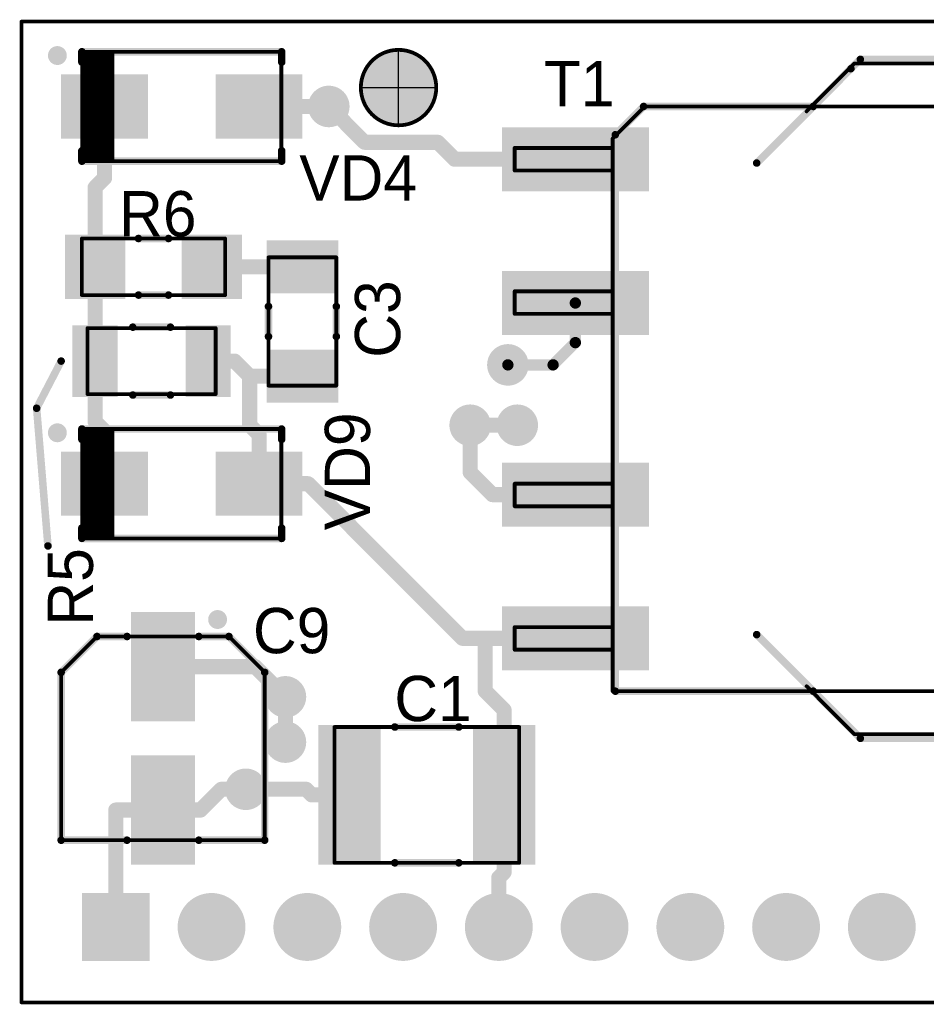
# Model space of a CAD drawing. Extents: x 99.9 to 148.1, y 49.9 to 76.1.
# Tile 1 of 2: x 99.9 to 124, y 49.9 to 76.1. Entities that reach past the tile are written whole.
import ezdxf

# ---------------------------------------------------------------- set-up
doc = ezdxf.new("R2010")
doc.units = 0
for name, color, linetype in [('Board', 3, 'CONTINUOUS'), ('Top', 1, 'CONTINUOUS'), ('Top_Assy', 10, 'CONTINUOUS'), ('Top_Assy_SMD', 27, 'CONTINUOUS'), ('Top_Attr_SMD', 25, 'CONTINUOUS'), ('Top_Mask', 4, 'CONTINUOUS'), ('Top_Silk', 6, 'CONTINUOUS')]:
    doc.layers.add(name, color=color, linetype=linetype)

# ---------------------------------------------------------------- blocks, each defined once
blk = doc.blocks.new('UNIT_DISC')
at = {"linetype": 'CONTINUOUS', "const_width": 0.5}
blk.add_lwpolyline([(0.25, 0, 1), (-0.25, 0, 1)], format="xyb", close=True, dxfattribs=at)
blk = doc.blocks.new('SHAPE_EL_394_394_0_0_0_0')
at = {"xscale": 1.001, "yscale": 1.001, "zscale": 1.001}
blk.add_blockref('UNIT_DISC', (0, 0), dxfattribs=at)
blk = doc.blocks.new('SHAPE_EL_433_433_0_0_0_0')
at = {"xscale": 1.101, "yscale": 1.101, "zscale": 1.101}
blk.add_blockref('UNIT_DISC', (0, 0), dxfattribs=at)
blk = doc.blocks.new('06via14')
at = {"layer": 'Top'}
blk.add_blockref('SHAPE_EL_394_394_0_0_0_0', (0, 0), dxfattribs=at)
at = {"layer": 'Top_Mask'}
blk.add_blockref('SHAPE_EL_433_433_0_0_0_0', (0, 0), dxfattribs=at)
blk = doc.blocks.new('CAPC4532X254N_732')
at = {"layer": 'Top_Assy_SMD', "linetype": 'CONTINUOUS', "const_width": 0.1}
for points in [[(108.3, 57.3), (108.3, 53.7)], [(113.2, 57.3), (108.3, 57.3)], [(113.2, 53.7), (113.2, 57.3)], [(108.3, 53.7), (113.2, 53.7)]]:
    blk.add_lwpolyline(points, dxfattribs=at)
at = {"layer": 'Top_Silk', "linetype": 'CONTINUOUS', "const_width": 0.2}
for points in [[(111.6, 57.3), (109.9, 57.3)], [(111.6, 53.7), (109.9, 53.7)]]:
    blk.add_lwpolyline(points, dxfattribs=at)
at = {"layer": 'Top_Assy_SMD', "xscale": 0.1, "yscale": 0.1, "zscale": 0.1}
for p in [(108.3, 57.3), (108.3, 57.3), (113.2, 57.3), (113.2, 57.3), (108.3, 53.7), (108.3, 53.7), (113.2, 53.7), (113.2, 53.7)]:
    blk.add_blockref('UNIT_DISC', p, dxfattribs=at)
at = {"layer": 'Top_Silk', "xscale": 0.2, "yscale": 0.2, "zscale": 0.2}
for p in [(109.9, 57.3), (111.6, 57.3), (109.9, 53.7), (111.6, 53.7)]:
    blk.add_blockref('UNIT_DISC', p, dxfattribs=at)
blk = doc.blocks.new('SHAPE_SQ_1417_610_0_0_0_0')
blk.add_solid([(-1.8, -0.775), (1.8, -0.775), (-1.8, 0.775), (1.8, 0.775)])
blk = doc.blocks.new('SHAPE_SQ_1456_649_0_0_0_0')
blk.add_solid([(-1.85, -0.825), (1.85, -0.825), (-1.85, 0.825), (1.85, 0.825)])
blk = doc.blocks.new('PADSTYLE_1__1_15')
at = {"layer": 'Top'}
blk.add_blockref('SHAPE_SQ_1417_610_0_0_0_0', (0, 0), dxfattribs=at)
at = {"layer": 'Top_Mask'}
blk.add_blockref('SHAPE_SQ_1456_649_0_0_0_0', (0, 0), dxfattribs=at)
blk = doc.blocks.new('PADSTYLE_1__1_14')
at = {"layer": 'Top'}
blk.add_blockref('SHAPE_SQ_1417_610_0_0_0_0', (0, 0), dxfattribs=at)
at = {"layer": 'Top_Mask'}
blk.add_blockref('SHAPE_SQ_1456_649_0_0_0_0', (0, 0), dxfattribs=at)
blk = doc.blocks.new('C1')
at = {"rotation": 270}
for name, p in [('PADSTYLE_1__1_14', (108.7, 55.5)), ('PADSTYLE_1__1_15', (112.8, 55.5))]:
    blk.add_blockref(name, p, dxfattribs=at)
blk.add_blockref('CAPC4532X254N_732', (0, 0))
at = {"layer": 'Top_Attr_SMD'}
blk.add_text('C1', height=1.2, dxfattribs=at).set_placement((109.88907, 57.45625))
blk = doc.blocks.new('06via30')
at = {"layer": 'Top'}
blk.add_blockref('SHAPE_EL_394_394_0_0_0_0', (0, 0), dxfattribs=at)
at = {"layer": 'Top_Mask'}
blk.add_blockref('SHAPE_EL_433_433_0_0_0_0', (0, 0), dxfattribs=at)
blk = doc.blocks.new('06via20')
at = {"layer": 'Top'}
blk.add_blockref('SHAPE_EL_394_394_0_0_0_0', (0, 0), dxfattribs=at)
at = {"layer": 'Top_Mask'}
blk.add_blockref('SHAPE_EL_433_433_0_0_0_0', (0, 0), dxfattribs=at)
blk = doc.blocks.new('RESMELF3614X150N_843')
at = {"layer": 'Top_Assy_SMD', "linetype": 'CONTINUOUS', "const_width": 0.1}
for points in [[(101.6, 70.25), (101.6, 68.75)], [(105.4, 70.25), (101.6, 70.25)], [(105.4, 68.75), (105.4, 70.25)], [(101.6, 68.75), (105.4, 68.75)]]:
    blk.add_lwpolyline(points, dxfattribs=at)
at = {"layer": 'Top_Silk', "linetype": 'CONTINUOUS', "const_width": 0.2}
for points in [[(103.1, 70.25), (103.9, 70.25)], [(103.1, 68.75), (103.9, 68.75)]]:
    blk.add_lwpolyline(points, dxfattribs=at)
at = {"layer": 'Top_Assy_SMD', "xscale": 0.1, "yscale": 0.1, "zscale": 0.1}
for p in [(101.6, 70.25), (101.6, 70.25), (105.4, 70.25), (105.4, 70.25), (101.6, 68.75), (101.6, 68.75), (105.4, 68.75), (105.4, 68.75)]:
    blk.add_blockref('UNIT_DISC', p, dxfattribs=at)
at = {"layer": 'Top_Silk', "xscale": 0.2, "yscale": 0.2, "zscale": 0.2}
for p in [(103.1, 70.25), (103.9, 70.25), (103.1, 68.75), (103.9, 68.75)]:
    blk.add_blockref('UNIT_DISC', p, dxfattribs=at)
blk = doc.blocks.new('SHAPE_SQ_629_590_0_0_0_0')
blk.add_solid([(-0.8, -0.75), (0.8, -0.75), (-0.8, 0.75), (0.8, 0.75)])
blk = doc.blocks.new('SHAPE_SQ_669_629_0_0_0_0')
blk.add_solid([(-0.85, -0.8), (0.85, -0.8), (-0.85, 0.8), (0.85, 0.8)])
blk = doc.blocks.new('PADSTYLE_1__2_28')
at = {"layer": 'Top'}
blk.add_blockref('SHAPE_SQ_629_590_0_0_0_0', (0, 0), dxfattribs=at)
at = {"layer": 'Top_Mask'}
blk.add_blockref('SHAPE_SQ_669_629_0_0_0_0', (0, 0), dxfattribs=at)
blk = doc.blocks.new('PADSTYLE_1__2_29')
at = {"layer": 'Top'}
blk.add_blockref('SHAPE_SQ_629_590_0_0_0_0', (0, 0), dxfattribs=at)
at = {"layer": 'Top_Mask'}
blk.add_blockref('SHAPE_SQ_669_629_0_0_0_0', (0, 0), dxfattribs=at)
blk = doc.blocks.new('R6')
at = {"rotation": 90}
for name, p in [('PADSTYLE_1__2_28', (101.95, 69.5)), ('PADSTYLE_1__2_29', (105.05, 69.5))]:
    blk.add_blockref(name, p, dxfattribs=at)
blk.add_blockref('RESMELF3614X150N_843', (0, 0))
at = {"layer": 'Top_Attr_SMD'}
blk.add_text('R6', height=1.2, dxfattribs=at).set_placement((102.58907, 70.30625))
blk = doc.blocks.new('OTV20_883')
at = {"layer": 'Top_Assy', "linetype": 'CONTINUOUS', "const_width": 0.1}
blk.add_lwpolyline([(111, 74.25, 1), (109, 74.25, 1)], format="xyb", close=True, dxfattribs=at)
blk = doc.blocks.new('UNIT_CIRCLE')
at = {"linetype": 'CONTINUOUS'}
blk.add_circle((0, 0), 0.5, dxfattribs=at)
blk = doc.blocks.new('SHAPE_MH_787_787_0_0_0_0')
at = {"linetype": 'CONTINUOUS'}
for p, q in [((0, -1), (0, 1)), ((-1, 0), (1, 0))]:
    blk.add_line(p, q, dxfattribs=at)
at = {"xscale": 2, "yscale": 2, "zscale": 2}
blk.add_blockref('UNIT_CIRCLE', (0, 0), dxfattribs=at)
blk = doc.blocks.new('SHAPE_EL_826_826_0_0_0_0')
at = {"xscale": 2.1, "yscale": 2.1, "zscale": 2.1}
blk.add_blockref('UNIT_DISC', (0, 0), dxfattribs=at)
blk = doc.blocks.new('otv20_ps')
at = {"layer": 'Top'}
blk.add_blockref('SHAPE_MH_787_787_0_0_0_0', (0, 0), dxfattribs=at)
at = {"layer": 'Top_Mask'}
blk.add_blockref('SHAPE_EL_826_826_0_0_0_0', (0, 0), dxfattribs=at)
blk = doc.blocks.new('4')
for name, p in [('OTV20_883', (0, 0)), ('otv20_ps', (110, 74.25))]:
    blk.add_blockref(name, p)
blk = doc.blocks.new('RESC3216X65N_977')
at = {"layer": 'Top_Assy_SMD', "linetype": 'CONTINUOUS', "const_width": 0.1}
for points in [[(101.75, 67.875), (101.75, 66.125)], [(105.15, 67.875), (101.75, 67.875)], [(105.15, 66.125), (105.15, 67.875)], [(101.75, 66.125), (105.15, 66.125)]]:
    blk.add_lwpolyline(points, dxfattribs=at)
at = {"layer": 'Top_Silk', "linetype": 'CONTINUOUS', "const_width": 0.2}
for points in [[(102.95, 67.9), (103.95, 67.9)], [(102.95, 66.1), (103.95, 66.1)]]:
    blk.add_lwpolyline(points, dxfattribs=at)
at = {"layer": 'Top_Assy_SMD', "xscale": 0.1, "yscale": 0.1, "zscale": 0.1}
for p in [(101.75, 67.875), (101.75, 67.875), (105.15, 67.875), (105.15, 67.875), (101.75, 66.125), (101.75, 66.125), (105.15, 66.125), (105.15, 66.125)]:
    blk.add_blockref('UNIT_DISC', p, dxfattribs=at)
at = {"layer": 'Top_Silk', "xscale": 0.2, "yscale": 0.2, "zscale": 0.2}
for p in [(102.95, 67.9), (103.95, 67.9), (102.95, 66.1), (103.95, 66.1)]:
    blk.add_blockref('UNIT_DISC', p, dxfattribs=at)
blk = doc.blocks.new('SHAPE_SQ_708_433_0_0_0_0')
blk.add_solid([(-0.9, -0.55), (0.9, -0.55), (-0.9, 0.55), (0.9, 0.55)])
blk = doc.blocks.new('SHAPE_SQ_748_472_0_0_0_0')
blk.add_solid([(-0.95, -0.6), (0.95, -0.6), (-0.95, 0.6), (0.95, 0.6)])
blk = doc.blocks.new('18x1128')
at = {"layer": 'Top'}
blk.add_blockref('SHAPE_SQ_708_433_0_0_0_0', (0, 0), dxfattribs=at)
at = {"layer": 'Top_Mask'}
blk.add_blockref('SHAPE_SQ_748_472_0_0_0_0', (0, 0), dxfattribs=at)
blk = doc.blocks.new('18x1115')
at = {"layer": 'Top'}
blk.add_blockref('SHAPE_SQ_708_433_0_0_0_0', (0, 0), dxfattribs=at)
at = {"layer": 'Top_Mask'}
blk.add_blockref('SHAPE_SQ_748_472_0_0_0_0', (0, 0), dxfattribs=at)
blk = doc.blocks.new('R5')
at = {"rotation": 90}
for name, p in [('18x1128', (101.95, 67)), ('18x1115', (104.95, 67))]:
    blk.add_blockref(name, p, dxfattribs=at)
blk.add_blockref('RESC3216X65N_977', (0, 0))
at = {"layer": 'Top_Attr_SMD'}
blk.add_text('R5', height=1.2, rotation=90, dxfattribs=at).set_placement((101.89375, 59.98907))
blk = doc.blocks.new('06via23')
at = {"layer": 'Top'}
blk.add_blockref('SHAPE_EL_394_394_0_0_0_0', (0, 0), dxfattribs=at)
at = {"layer": 'Top_Mask'}
blk.add_blockref('SHAPE_EL_433_433_0_0_0_0', (0, 0), dxfattribs=at)
blk = doc.blocks.new('DIOM5027X244N_1051')
at = {"layer": 'Top_Assy_SMD', "linetype": 'CONTINUOUS', "const_width": 0.1}
for points in [[(101.61, 65.2), (101.61, 62.3)], [(106.89, 65.2), (101.61, 65.2)], [(101.71, 62.3), (101.71, 65.2)], [(101.81, 62.3), (101.81, 65.2)], [(101.91, 62.3), (101.91, 65.2)], [(102.01, 62.3), (102.01, 65.2)], [(102.11, 62.3), (102.11, 65.2)], [(102.21, 62.3), (102.21, 65.2)], [(102.31, 62.3), (102.31, 65.2)], [(102.41, 62.3), (102.41, 65.2)], [(106.89, 62.3), (106.89, 65.2)], [(101.61, 62.3), (106.89, 62.3)]]:
    blk.add_lwpolyline(points, dxfattribs=at)
at = {"layer": 'Top_Silk', "linetype": 'CONTINUOUS', "const_width": 0.25}
blk.add_lwpolyline([(101.075, 65.1, 1), (100.825, 65.1, 1)], format="xyb", close=True, dxfattribs=at)
at = {"layer": 'Top_Silk', "linetype": 'CONTINUOUS', "const_width": 0.2}
for points in [[(101.6, 64.925), (101.6, 65.2)], [(101.6, 65.2), (106.9, 65.2)], [(106.9, 65.2), (106.9, 64.925)], [(101.6, 62.575), (101.6, 62.3)], [(106.9, 62.3), (106.9, 62.575)], [(101.6, 62.3), (106.9, 62.3)]]:
    blk.add_lwpolyline(points, dxfattribs=at)
at = {"layer": 'Top_Assy_SMD', "xscale": 0.1, "yscale": 0.1, "zscale": 0.1}
for p in [(101.61, 65.2), (101.61, 65.2), (101.71, 65.2), (101.81, 65.2), (101.91, 65.2), (102.01, 65.2), (102.11, 65.2), (102.21, 65.2), (102.31, 65.2), (102.41, 65.2), (106.89, 65.2), (106.89, 65.2), (101.61, 62.3), (101.61, 62.3), (101.71, 62.3), (101.81, 62.3), (101.91, 62.3), (102.01, 62.3), (102.11, 62.3), (102.21, 62.3), (102.31, 62.3), (102.41, 62.3), (106.89, 62.3), (106.89, 62.3)]:
    blk.add_blockref('UNIT_DISC', p, dxfattribs=at)
at = {"layer": 'Top_Silk', "xscale": 0.2, "yscale": 0.2, "zscale": 0.2}
for p in [(101.6, 65.2), (101.6, 65.2), (106.9, 65.2), (106.9, 65.2), (101.6, 64.925), (106.9, 64.925), (101.6, 62.575), (106.9, 62.575), (101.6, 62.3), (101.6, 62.3), (106.9, 62.3), (106.9, 62.3)]:
    blk.add_blockref('UNIT_DISC', p, dxfattribs=at)
blk = doc.blocks.new('SHAPE_SQ_866_629_0_0_0_0')
blk.add_solid([(-1.1, -0.8), (1.1, -0.8), (-1.1, 0.8), (1.1, 0.8)])
blk = doc.blocks.new('SHAPE_SQ_905_669_0_0_0_0')
blk.add_solid([(-1.15, -0.85), (1.15, -0.85), (-1.15, 0.85), (1.15, 0.85)])
blk = doc.blocks.new('22x1628')
at = {"layer": 'Top'}
blk.add_blockref('SHAPE_SQ_866_629_0_0_0_0', (0, 0), dxfattribs=at)
at = {"layer": 'Top_Mask'}
blk.add_blockref('SHAPE_SQ_905_669_0_0_0_0', (0, 0), dxfattribs=at)
blk = doc.blocks.new('22x1615')
at = {"layer": 'Top'}
blk.add_blockref('SHAPE_SQ_866_629_0_0_0_0', (0, 0), dxfattribs=at)
at = {"layer": 'Top_Mask'}
blk.add_blockref('SHAPE_SQ_905_669_0_0_0_0', (0, 0), dxfattribs=at)
blk = doc.blocks.new('VD9')
for name, p in [('DIOM5027X244N_1051', (0, 0)), ('22x1628', (102.2, 63.75)), ('22x1615', (106.3, 63.75))]:
    blk.add_blockref(name, p)
at = {"layer": 'Top_Attr_SMD'}
blk.add_text('VD9', height=1.2, rotation=90, dxfattribs=at).set_placement((109.24375, 62.51719))
blk = doc.blocks.new('DIOM5027X244N_1084')
at = {"layer": 'Top_Assy_SMD', "linetype": 'CONTINUOUS', "const_width": 0.1}
for points in [[(101.61, 75.2), (101.61, 72.3)], [(106.89, 75.2), (101.61, 75.2)], [(101.71, 72.3), (101.71, 75.2)], [(101.81, 72.3), (101.81, 75.2)], [(101.91, 72.3), (101.91, 75.2)], [(102.01, 72.3), (102.01, 75.2)], [(102.11, 72.3), (102.11, 75.2)], [(102.21, 72.3), (102.21, 75.2)], [(102.31, 72.3), (102.31, 75.2)], [(102.41, 72.3), (102.41, 75.2)], [(106.89, 72.3), (106.89, 75.2)], [(101.61, 72.3), (106.89, 72.3)]]:
    blk.add_lwpolyline(points, dxfattribs=at)
at = {"layer": 'Top_Silk', "linetype": 'CONTINUOUS', "const_width": 0.25}
blk.add_lwpolyline([(101.075, 75.1, 1), (100.825, 75.1, 1)], format="xyb", close=True, dxfattribs=at)
at = {"layer": 'Top_Silk', "linetype": 'CONTINUOUS', "const_width": 0.2}
for points in [[(101.6, 74.925), (101.6, 75.2)], [(101.6, 75.2), (106.9, 75.2)], [(106.9, 75.2), (106.9, 74.925)], [(101.6, 72.575), (101.6, 72.3)], [(106.9, 72.3), (106.9, 72.575)], [(101.6, 72.3), (106.9, 72.3)]]:
    blk.add_lwpolyline(points, dxfattribs=at)
at = {"layer": 'Top_Assy_SMD', "xscale": 0.1, "yscale": 0.1, "zscale": 0.1}
for p in [(101.61, 75.2), (101.61, 75.2), (101.71, 75.2), (101.81, 75.2), (101.91, 75.2), (102.01, 75.2), (102.11, 75.2), (102.21, 75.2), (102.31, 75.2), (102.41, 75.2), (106.89, 75.2), (106.89, 75.2), (101.61, 72.3), (101.61, 72.3), (101.71, 72.3), (101.81, 72.3), (101.91, 72.3), (102.01, 72.3), (102.11, 72.3), (102.21, 72.3), (102.31, 72.3), (102.41, 72.3), (106.89, 72.3), (106.89, 72.3)]:
    blk.add_blockref('UNIT_DISC', p, dxfattribs=at)
at = {"layer": 'Top_Silk', "xscale": 0.2, "yscale": 0.2, "zscale": 0.2}
for p in [(101.6, 75.2), (101.6, 75.2), (106.9, 75.2), (106.9, 75.2), (101.6, 74.925), (106.9, 74.925), (101.6, 72.575), (106.9, 72.575), (101.6, 72.3), (101.6, 72.3), (106.9, 72.3), (106.9, 72.3)]:
    blk.add_blockref('UNIT_DISC', p, dxfattribs=at)
blk = doc.blocks.new('22x1620')
at = {"layer": 'Top'}
blk.add_blockref('SHAPE_SQ_866_629_0_0_0_0', (0, 0), dxfattribs=at)
at = {"layer": 'Top_Mask'}
blk.add_blockref('SHAPE_SQ_905_669_0_0_0_0', (0, 0), dxfattribs=at)
blk = doc.blocks.new('VD4')
for name, p in [('DIOM5027X244N_1084', (0, 0)), ('22x1628', (102.2, 73.75)), ('22x1620', (106.3, 73.75))]:
    blk.add_blockref(name, p)
at = {"layer": 'Top_Attr_SMD'}
blk.add_text('VD4', height=1.2, dxfattribs=at).set_placement((107.36719, 71.25625))
blk = doc.blocks.new('CAPAE500X610N_1253')
at = {"layer": 'Top_Assy_SMD', "linetype": 'CONTINUOUS', "const_width": 0.1}
for points in [[(101.05, 58.75), (102, 59.7)], [(102, 59.7), (105.5, 59.7)], [(105.5, 59.7), (106.45, 58.75)], [(101.05, 54.3), (101.05, 58.75)], [(106.45, 58.75), (106.45, 54.3)], [(106.45, 54.3), (101.05, 54.3)]]:
    blk.add_lwpolyline(points, dxfattribs=at)
at = {"layer": 'Top_Silk', "linetype": 'CONTINUOUS', "const_width": 0.25}
blk.add_lwpolyline([(105.2, 60.025, 1), (105.2, 60.275, 1)], format="xyb", close=True, dxfattribs=at)
at = {"layer": 'Top_Silk', "linetype": 'CONTINUOUS', "const_width": 0.2}
for points in [[(102, 59.7), (101.05, 58.75)], [(102.8, 59.7), (102, 59.7)], [(104.7, 59.7), (105.5, 59.7)], [(105.5, 59.7), (106.45, 58.75)], [(101.05, 58.75), (101.05, 54.3)], [(106.45, 58.75), (106.45, 54.3)], [(101.05, 54.3), (102.8, 54.3)], [(106.45, 54.3), (104.7, 54.3)]]:
    blk.add_lwpolyline(points, dxfattribs=at)
at = {"layer": 'Top_Assy_SMD', "xscale": 0.1, "yscale": 0.1, "zscale": 0.1}
for p in [(102, 59.7), (102, 59.7), (105.5, 59.7), (105.5, 59.7), (101.05, 58.75), (101.05, 58.75), (106.45, 58.75), (106.45, 58.75), (101.05, 54.3), (101.05, 54.3), (106.45, 54.3), (106.45, 54.3)]:
    blk.add_blockref('UNIT_DISC', p, dxfattribs=at)
at = {"layer": 'Top_Silk', "xscale": 0.2, "yscale": 0.2, "zscale": 0.2}
for p in [(102, 59.7), (102, 59.7), (102.8, 59.7), (104.7, 59.7), (105.5, 59.7), (105.5, 59.7), (101.05, 58.75), (101.05, 58.75), (106.45, 58.75), (106.45, 58.75), (101.05, 54.3), (101.05, 54.3), (102.8, 54.3), (104.7, 54.3), (106.45, 54.3), (106.45, 54.3)]:
    blk.add_blockref('UNIT_DISC', p, dxfattribs=at)
blk = doc.blocks.new('SHAPE_SQ_1102_629_0_0_0_0')
blk.add_solid([(-1.4, -0.8), (1.4, -0.8), (-1.4, 0.8), (1.4, 0.8)])
blk = doc.blocks.new('SHAPE_SQ_1141_669_0_0_0_0')
blk.add_solid([(-1.45, -0.85), (1.45, -0.85), (-1.45, 0.85), (1.45, 0.85)])
blk = doc.blocks.new('28x1614')
at = {"layer": 'Top'}
blk.add_blockref('SHAPE_SQ_1102_629_0_0_0_0', (0, 0), dxfattribs=at)
at = {"layer": 'Top_Mask'}
blk.add_blockref('SHAPE_SQ_1141_669_0_0_0_0', (0, 0), dxfattribs=at)
blk = doc.blocks.new('28x1623')
at = {"layer": 'Top'}
blk.add_blockref('SHAPE_SQ_1102_629_0_0_0_0', (0, 0), dxfattribs=at)
at = {"layer": 'Top_Mask'}
blk.add_blockref('SHAPE_SQ_1141_669_0_0_0_0', (0, 0), dxfattribs=at)
blk = doc.blocks.new('C9')
blk.add_blockref('CAPAE500X610N_1253', (0, 0))
at = {"rotation": 270}
for name, p in [('28x1623', (103.75, 58.9)), ('28x1614', (103.75, 55.1))]:
    blk.add_blockref(name, p, dxfattribs=at)
at = {"layer": 'Top_Attr_SMD'}
blk.add_text('C9', height=1.2, dxfattribs=at).set_placement((106.13907, 59.25625))
blk = doc.blocks.new('CAPC3216X180N_1322')
at = {"layer": 'Top_Assy_SMD', "linetype": 'CONTINUOUS', "const_width": 0.1}
for points in [[(106.55, 69.75), (106.55, 66.35)], [(108.35, 69.75), (106.55, 69.75)], [(108.35, 66.35), (108.35, 69.75)], [(106.55, 66.35), (108.35, 66.35)]]:
    blk.add_lwpolyline(points, dxfattribs=at)
at = {"layer": 'Top_Silk', "linetype": 'CONTINUOUS', "const_width": 0.2}
for points in [[(106.55, 68.45), (106.55, 67.65)], [(108.35, 68.45), (108.35, 67.65)]]:
    blk.add_lwpolyline(points, dxfattribs=at)
at = {"layer": 'Top_Assy_SMD', "xscale": 0.1, "yscale": 0.1, "zscale": 0.1}
for p in [(106.55, 69.75), (106.55, 69.75), (108.35, 69.75), (108.35, 69.75), (106.55, 66.35), (106.55, 66.35), (108.35, 66.35), (108.35, 66.35)]:
    blk.add_blockref('UNIT_DISC', p, dxfattribs=at)
at = {"layer": 'Top_Silk', "xscale": 0.2, "yscale": 0.2, "zscale": 0.2}
for p in [(106.55, 68.45), (108.35, 68.45), (106.55, 67.65), (108.35, 67.65)]:
    blk.add_blockref('UNIT_DISC', p, dxfattribs=at)
blk = doc.blocks.new('SHAPE_SQ_708_511_0_0_0_0')
blk.add_solid([(-0.9, -0.65), (0.9, -0.65), (-0.9, 0.65), (0.9, 0.65)])
blk = doc.blocks.new('SHAPE_SQ_748_551_0_0_0_0')
blk.add_solid([(-0.95, -0.7), (0.95, -0.7), (-0.95, 0.7), (0.95, 0.7)])
blk = doc.blocks.new('18x1329')
at = {"layer": 'Top'}
blk.add_blockref('SHAPE_SQ_708_511_0_0_0_0', (0, 0), dxfattribs=at)
at = {"layer": 'Top_Mask'}
blk.add_blockref('SHAPE_SQ_748_551_0_0_0_0', (0, 0), dxfattribs=at)
blk = doc.blocks.new('18x1315')
at = {"layer": 'Top'}
blk.add_blockref('SHAPE_SQ_708_511_0_0_0_0', (0, 0), dxfattribs=at)
at = {"layer": 'Top_Mask'}
blk.add_blockref('SHAPE_SQ_748_551_0_0_0_0', (0, 0), dxfattribs=at)
blk = doc.blocks.new('C3')
for name, p in [('18x1329', (107.45, 69.5)), ('CAPC3216X180N_1322', (0, 0)), ('18x1315', (107.45, 66.6))]:
    blk.add_blockref(name, p)
at = {"layer": 'Top_Attr_SMD'}
blk.add_text('C3', height=1.2, rotation=90, dxfattribs=at).set_placement((110.04375, 67.08907))
blk = doc.blocks.new('XFMR_ADD_248_S_1611')
at = {"layer": 'Top_Assy_SMD', "linetype": 'CONTINUOUS', "const_width": 0.1}
for points in [[(120.825, 73.62), (122.095, 74.89)], [(122.095, 74.89), (125.905, 74.89)], [(127.175, 73.62), (125.905, 74.89)], [(115.68, 72.9), (116.53, 73.75)], [(132.33, 73.75), (116.53, 73.75)], [(132.33, 58.25), (132.33, 73.75)], [(115.68, 72.9), (115.68, 58.25)], [(113.08, 72.65), (115.68, 72.65)], [(113.08, 72.05), (113.08, 72.65)], [(134.93, 72.65), (132.33, 72.65)], [(134.93, 72.65), (134.93, 72.05)], [(113.08, 72.05), (115.68, 72.05)], [(134.93, 72.05), (132.33, 72.05)], [(113.08, 68.85), (115.68, 68.85)], [(113.08, 68.25), (113.08, 68.85)], [(134.93, 68.85), (132.33, 68.85)], [(134.93, 68.85), (134.93, 68.25)], [(113.08, 68.25), (115.68, 68.25)], [(134.93, 68.25), (132.33, 68.25)], [(113.08, 63.75), (115.68, 63.75)], [(113.08, 63.15), (113.08, 63.75)], [(134.93, 63.75), (132.33, 63.75)], [(134.93, 63.75), (134.93, 63.15)], [(113.08, 63.15), (115.68, 63.15)], [(134.93, 63.15), (132.33, 63.15)], [(113.08, 59.35), (113.08, 59.95)], [(113.08, 59.95), (115.68, 59.95)], [(134.93, 59.95), (132.33, 59.95)], [(134.93, 59.95), (134.93, 59.35)], [(113.08, 59.35), (115.68, 59.35)], [(134.93, 59.35), (132.33, 59.35)], [(115.68, 58.25), (132.33, 58.25)], [(122.095, 57.11), (120.825, 58.38)], [(125.905, 57.11), (127.175, 58.38)], [(122.095, 57.11), (125.905, 57.11)]]:
    blk.add_lwpolyline(points, dxfattribs=at)
at = {"layer": 'Top_Silk', "linetype": 'CONTINUOUS', "const_width": 0.2}
for points in [[(122.25, 75), (122, 74.75)], [(125.75, 75), (122.25, 75)], [(126, 74.75), (125.75, 75)], [(122, 74.75), (119.5, 72.25)], [(128.5, 72.25), (126, 74.75)], [(116.5, 73.75), (115.75, 73)], [(121, 73.75), (116.5, 73.75)], [(132.25, 73.75), (127, 73.75)], [(132.25, 58.25), (132.25, 73.75)], [(115.75, 73), (115.75, 58.25)], [(119.5, 59.75), (122.25, 57)], [(125.75, 57), (128.5, 59.75)], [(115.75, 58.25), (121, 58.25)], [(127, 58.25), (132.25, 58.25)], [(122.25, 57), (125.75, 57)]]:
    blk.add_lwpolyline(points, dxfattribs=at)
at = {"layer": 'Top_Assy_SMD', "xscale": 0.1, "yscale": 0.1, "zscale": 0.1}
for p in [(122.095, 74.89), (122.095, 74.89), (125.905, 74.89), (125.905, 74.89), (116.53, 73.75), (116.53, 73.75), (120.825, 73.62), (127.175, 73.62), (132.33, 73.75), (132.33, 73.75), (115.68, 72.9), (115.68, 72.9), (113.08, 72.65), (113.08, 72.65), (115.68, 72.65), (132.33, 72.65), (134.93, 72.65), (134.93, 72.65), (113.08, 72.05), (113.08, 72.05), (115.68, 72.05), (132.33, 72.05), (134.93, 72.05), (134.93, 72.05), (113.08, 68.85), (113.08, 68.85), (115.68, 68.85), (132.33, 68.85), (134.93, 68.85), (134.93, 68.85), (113.08, 68.25), (113.08, 68.25), (115.68, 68.25), (132.33, 68.25), (134.93, 68.25), (134.93, 68.25), (113.08, 63.75), (113.08, 63.75), (115.68, 63.75), (132.33, 63.75), (134.93, 63.75), (134.93, 63.75), (113.08, 63.15), (113.08, 63.15), (115.68, 63.15), (132.33, 63.15), (134.93, 63.15), (134.93, 63.15), (113.08, 59.95), (113.08, 59.95), (115.68, 59.95), (132.33, 59.95), (134.93, 59.95), (134.93, 59.95), (113.08, 59.35), (113.08, 59.35), (115.68, 59.35), (132.33, 59.35), (134.93, 59.35), (134.93, 59.35), (115.68, 58.25), (115.68, 58.25), (120.825, 58.38), (127.175, 58.38), (132.33, 58.25), (132.33, 58.25), (122.095, 57.11), (122.095, 57.11), (125.905, 57.11), (125.905, 57.11)]:
    blk.add_blockref('UNIT_DISC', p, dxfattribs=at)
at = {"layer": 'Top_Silk', "xscale": 0.2, "yscale": 0.2, "zscale": 0.2}
for p in [(122.25, 75), (122.25, 75), (125.75, 75), (125.75, 75), (122, 74.75), (122, 74.75), (126, 74.75), (126, 74.75), (116.5, 73.75), (116.5, 73.75), (121, 73.75), (127, 73.75), (132.25, 73.75), (132.25, 73.75), (115.75, 73), (115.75, 73), (119.5, 72.25), (128.5, 72.25), (119.5, 59.75), (128.5, 59.75), (115.75, 58.25), (115.75, 58.25), (121, 58.25), (127, 58.25), (132.25, 58.25), (132.25, 58.25), (122.25, 57), (122.25, 57), (125.75, 57), (125.75, 57)]:
    blk.add_blockref('UNIT_DISC', p, dxfattribs=at)
blk = doc.blocks.new('SHAPE_SQ_1496_629_0_0_0_0')
blk.add_solid([(-1.9, -0.8), (1.9, -0.8), (-1.9, 0.8), (1.9, 0.8)])
blk = doc.blocks.new('SHAPE_SQ_1535_669_0_0_0_0')
blk.add_solid([(-1.95, -0.85), (1.95, -0.85), (-1.95, 0.85), (1.95, 0.85)])
blk = doc.blocks.new('38x1615')
at = {"layer": 'Top'}
blk.add_blockref('SHAPE_SQ_1496_629_0_0_0_0', (0, 0), dxfattribs=at)
at = {"layer": 'Top_Mask'}
blk.add_blockref('SHAPE_SQ_1535_669_0_0_0_0', (0, 0), dxfattribs=at)
blk = doc.blocks.new('38x1614')
at = {"layer": 'Top'}
blk.add_blockref('SHAPE_SQ_1496_629_0_0_0_0', (0, 0), dxfattribs=at)
at = {"layer": 'Top_Mask'}
blk.add_blockref('SHAPE_SQ_1535_669_0_0_0_0', (0, 0), dxfattribs=at)
blk = doc.blocks.new('38x1620')
at = {"layer": 'Top'}
blk.add_blockref('SHAPE_SQ_1496_629_0_0_0_0', (0, 0), dxfattribs=at)
at = {"layer": 'Top_Mask'}
blk.add_blockref('SHAPE_SQ_1535_669_0_0_0_0', (0, 0), dxfattribs=at)
blk = doc.blocks.new('38x1630')
at = {"layer": 'Top'}
blk.add_blockref('SHAPE_SQ_1496_629_0_0_0_0', (0, 0), dxfattribs=at)
at = {"layer": 'Top_Mask'}
blk.add_blockref('SHAPE_SQ_1535_669_0_0_0_0', (0, 0), dxfattribs=at)
blk = doc.blocks.new('38x1616')
at = {"layer": 'Top'}
blk.add_blockref('SHAPE_SQ_1496_629_0_0_0_0', (0, 0), dxfattribs=at)
at = {"layer": 'Top_Mask'}
blk.add_blockref('SHAPE_SQ_1535_669_0_0_0_0', (0, 0), dxfattribs=at)
blk = doc.blocks.new('38x1618')
at = {"layer": 'Top'}
blk.add_blockref('SHAPE_SQ_1496_629_0_0_0_0', (0, 0), dxfattribs=at)
at = {"layer": 'Top_Mask'}
blk.add_blockref('SHAPE_SQ_1535_669_0_0_0_0', (0, 0), dxfattribs=at)
blk = doc.blocks.new('38x1611')
at = {"layer": 'Top'}
blk.add_blockref('SHAPE_SQ_1496_629_0_0_0_0', (0, 0), dxfattribs=at)
at = {"layer": 'Top_Mask'}
blk.add_blockref('SHAPE_SQ_1535_669_0_0_0_0', (0, 0), dxfattribs=at)
blk = doc.blocks.new('38x1619')
at = {"layer": 'Top'}
blk.add_blockref('SHAPE_SQ_1496_629_0_0_0_0', (0, 0), dxfattribs=at)
at = {"layer": 'Top_Mask'}
blk.add_blockref('SHAPE_SQ_1535_669_0_0_0_0', (0, 0), dxfattribs=at)
blk = doc.blocks.new('T1')
for name, p in [('XFMR_ADD_248_S_1611', (0, 0)), ('38x1620', (114.69, 72.35)), ('38x1611', (133.31, 72.35)), ('38x1630', (114.69, 68.54)), ('38x1619', (133.31, 68.54)), ('38x1614', (114.69, 63.46)), ('38x1618', (133.31, 63.46)), ('38x1615', (114.69, 59.65)), ('38x1616', (133.31, 59.65))]:
    blk.add_blockref(name, p)
at = {"layer": 'Top_Attr_SMD'}
blk.add_text('T1', height=1.2, dxfattribs=at).set_placement((113.85625, 73.75625))
blk = doc.blocks.new('SHAPE_EL_669_669_0_0_0_0')
at = {"xscale": 1.7, "yscale": 1.7, "zscale": 1.7}
blk.add_blockref('UNIT_DISC', (0, 0), dxfattribs=at)
blk = doc.blocks.new('SHAPE_EL_708_708_0_0_0_0')
at = {"xscale": 1.8, "yscale": 1.8, "zscale": 1.8}
blk.add_blockref('UNIT_DISC', (0, 0), dxfattribs=at)
blk = doc.blocks.new('MTG100H17013_F')
at = {"layer": 'Top'}
blk.add_blockref('SHAPE_EL_669_669_0_0_0_0', (0, 0), dxfattribs=at)
at = {"layer": 'Top_Mask'}
blk.add_blockref('SHAPE_EL_708_708_0_0_0_0', (0, 0), dxfattribs=at)
blk = doc.blocks.new('MTG100H17011_F')
at = {"layer": 'Top'}
blk.add_blockref('SHAPE_EL_669_669_0_0_0_0', (0, 0), dxfattribs=at)
at = {"layer": 'Top_Mask'}
blk.add_blockref('SHAPE_EL_708_708_0_0_0_0', (0, 0), dxfattribs=at)
blk = doc.blocks.new('MTG100H1707_F')
at = {"layer": 'Top'}
blk.add_blockref('SHAPE_EL_669_669_0_0_0_0', (0, 0), dxfattribs=at)
at = {"layer": 'Top_Mask'}
blk.add_blockref('SHAPE_EL_708_708_0_0_0_0', (0, 0), dxfattribs=at)
blk = doc.blocks.new('MTG100H170_F')
at = {"layer": 'Top'}
blk.add_blockref('SHAPE_EL_669_669_0_0_0_0', (0, 0), dxfattribs=at)
at = {"layer": 'Top_Mask'}
blk.add_blockref('SHAPE_EL_708_708_0_0_0_0', (0, 0), dxfattribs=at)
blk = doc.blocks.new('MTG100H17018_F')
at = {"layer": 'Top'}
blk.add_blockref('SHAPE_EL_669_669_0_0_0_0', (0, 0), dxfattribs=at)
at = {"layer": 'Top_Mask'}
blk.add_blockref('SHAPE_EL_708_708_0_0_0_0', (0, 0), dxfattribs=at)
blk = doc.blocks.new('MTG100H17015_F')
at = {"layer": 'Top'}
blk.add_blockref('SHAPE_EL_669_669_0_0_0_0', (0, 0), dxfattribs=at)
at = {"layer": 'Top_Mask'}
blk.add_blockref('SHAPE_EL_708_708_0_0_0_0', (0, 0), dxfattribs=at)
blk = doc.blocks.new('MTG100H1701_F')
at = {"layer": 'Top'}
blk.add_blockref('SHAPE_EL_669_669_0_0_0_0', (0, 0), dxfattribs=at)
at = {"layer": 'Top_Mask'}
blk.add_blockref('SHAPE_EL_708_708_0_0_0_0', (0, 0), dxfattribs=at)
blk = doc.blocks.new('MTG100H17017_F')
at = {"layer": 'Top'}
blk.add_blockref('SHAPE_EL_669_669_0_0_0_0', (0, 0), dxfattribs=at)
at = {"layer": 'Top_Mask'}
blk.add_blockref('SHAPE_EL_708_708_0_0_0_0', (0, 0), dxfattribs=at)
blk = doc.blocks.new('SHAPE_SQ_669_669_0_0_0_0')
blk.add_solid([(-0.85, -0.85), (0.85, -0.85), (-0.85, 0.85), (0.85, 0.85)])
blk = doc.blocks.new('SHAPE_SQ_708_708_0_0_0_0')
blk.add_solid([(-0.9, -0.9), (0.9, -0.9), (-0.9, 0.9), (0.9, 0.9)])
blk = doc.blocks.new('MTG100H170S14_F')
at = {"layer": 'Top'}
blk.add_blockref('SHAPE_SQ_669_669_0_0_0_0', (0, 0), dxfattribs=at)
at = {"layer": 'Top_Mask'}
blk.add_blockref('SHAPE_SQ_708_708_0_0_0_0', (0, 0), dxfattribs=at)
blk = doc.blocks.new('X1')
at = {"rotation": -180}
for name, p in [('MTG100H170S14_F', (102.5, 52)), ('MTG100H170_F', (105.04, 52)), ('MTG100H170_F', (107.58, 52)), ('MTG100H170_F', (110.12, 52)), ('MTG100H17015_F', (112.66, 52)), ('MTG100H170_F', (115.2, 52)), ('MTG100H170_F', (117.74, 52)), ('MTG100H170_F', (120.28, 52)), ('MTG100H170_F', (122.82, 52)), ('MTG100H17017_F', (125.36, 52)), ('MTG100H17018_F', (127.9, 52)), ('MTG100H170_F', (130.44, 52)), ('MTG100H170_F', (132.98, 52)), ('MTG100H170_F', (135.52, 52)), ('MTG100H1707_F', (138.06, 52)), ('MTG100H1701_F', (140.6, 52)), ('MTG100H17013_F', (143.14, 52)), ('MTG100H17011_F', (145.68, 52))]:
    blk.add_blockref(name, p, dxfattribs=at)

msp = doc.modelspace()

# ---------------------------------------------------------------- linework, layer by layer
at = {"layer": 'Board', "linetype": 'CONTINUOUS', "const_width": 0.1}
for points in [[(100, 76), (100, 50)], [(148, 76), (100, 76)], [(100, 50), (148, 50)]]:
    msp.add_lwpolyline(points, dxfattribs=at)
at = {"layer": 'Top', "linetype": 'CONTINUOUS'}
for points, const_width in [([(102.2, 71.85), (102.2, 73.75)], 0.4), ([(108.15, 73.75), (106.3, 73.75)], 0.4), ([(108.15, 73.75), (109.1, 72.8)], 0.4), ([(109.1, 72.8), (111.04, 72.8)], 0.4), ([(111.49, 72.35), (111.04, 72.8)], 0.4), ([(114.69, 72.35), (111.49, 72.35)], 0.4), ([(101.95, 71.6), (102.2, 71.85)], 0.4), ([(101.95, 69.5), (101.95, 71.6)], 0.4), ([(101.95, 67), (101.95, 69.5)], 0.4), ([(107.45, 69.5), (105.05, 69.5)], 0.4), ([(114.69, 68.54), (114.69, 67.49)], 0.3), ([(114.69, 67.49), (114.1, 66.9)], 0.3), ([(101.95, 65.4), (101.95, 67)], 0.4), ([(105.65, 67), (104.95, 67)], 0.4), ([(105.65, 67), (106.05, 66.6)], 0.4), ([(114.1, 66.9), (112.9, 66.9)], 0.3), ([(106.05, 65.3), (106.05, 66.6)], 0.4), ([(107.45, 66.6), (106.05, 66.6)], 0.4), ([(102.2, 65.15), (101.95, 65.4)], 0.4), ([(102.2, 63.75), (102.2, 65.15)], 0.4), ([(106.3, 65.05), (106.05, 65.3)], 0.4), ([(111.9, 64.05), (111.9, 65.3)], 0.4), ([(111.9, 65.3), (113.15, 65.3)], 0.4), ([(106.3, 65.05), (106.3, 63.75)], 0.4), ([(112.49, 63.46), (111.9, 64.05)], 0.4), ([(107.6, 63.75), (106.3, 63.75)], 0.4), ([(111.7, 59.65), (107.6, 63.75)], 0.4), ([(114.69, 63.46), (112.49, 63.46)], 0.4), ([(114.7, 63.46), (114.69, 63.46)], 0.4), ([(111.7, 59.65), (112.3, 59.65)], 0.4), ([(112.3, 58.25), (112.3, 59.65)], 0.4), ([(114.69, 59.65), (112.3, 59.65)], 0.4), ([(103.75, 58.9), (106.2, 58.9)], 0.4), ([(106.2, 58.9), (107, 58.1)], 0.4), ([(107, 56.9), (107, 58.1)], 0.4), ([(112.8, 57.75), (112.3, 58.25)], 0.4), ([(112.8, 55.5), (112.8, 57.75)], 0.4), ([(105.3, 55.65), (104.75, 55.1)], 0.4), ([(105.95, 55.65), (105.3, 55.65)], 0.4), ([(107.55, 55.65), (105.95, 55.65)], 0.4), ([(107.7, 55.5), (107.55, 55.65)], 0.4), ([(108.7, 55.5), (107.7, 55.5)], 0.4), ([(112.8, 53.45), (112.8, 55.5)], 0.4), ([(103.75, 55.1), (102.5, 55.1)], 0.4), ([(102.5, 52), (102.5, 55.1)], 0.4), ([(103.75, 55.1), (104.75, 55.1)], 0.4), ([(112.8, 53.45), (112.66, 53.31)], 0.4), ([(112.66, 53.31), (112.66, 52)], 0.4)]:
    msp.add_lwpolyline(points, dxfattribs=dict(at, const_width=const_width))
at = {"layer": 'Top_Silk', "linetype": 'CONTINUOUS', "const_width": 0.2}
for points in [[(100.4, 65.75), (101.05, 67)], [(100.7, 62.1), (100.4, 65.75)]]:
    msp.add_lwpolyline(points, dxfattribs=at)

# ---------------------------------------------------------------- block references
for name, p in [('VD4', (0, 0)), ('4', (0, 0)), ('T1', (0, 0)), ('06via20', (108.15, 73.75)), ('R6', (0, 0)), ('C3', (0, 0)), ('R5', (0, 0)), ('06via30', (112.9, 66.9)), ('06via14', (111.9, 65.3)), ('06via14', (113.15, 65.3)), ('VD9', (0, 0)), ('C9', (0, 0)), ('06via23', (107, 58.1)), ('C1', (0, 0)), ('06via23', (107, 56.9)), ('06via14', (105.95, 55.65)), ('X1', (0, 0))]:
    msp.add_blockref(name, p)
at = {"layer": 'Board', "xscale": 0.1, "yscale": 0.1, "zscale": 0.1}
for p in [(100, 76), (100, 76), (100, 50), (100, 50)]:
    msp.add_blockref('UNIT_DISC', p, dxfattribs=at)
at = {"layer": 'Top'}
for p, xscale, yscale, zscale in [((102.2, 73.75), 0.4, 0.4, 0.4), ((106.3, 73.75), 0.4, 0.4, 0.4), ((108.15, 73.75), 0.4, 0.4, 0.4), ((108.15, 73.75), 0.4, 0.4, 0.4), ((109.1, 72.8), 0.4, 0.4, 0.4), ((109.1, 72.8), 0.4, 0.4, 0.4), ((111.04, 72.8), 0.4, 0.4, 0.4), ((111.04, 72.8), 0.4, 0.4, 0.4), ((111.49, 72.35), 0.4, 0.4, 0.4), ((111.49, 72.35), 0.4, 0.4, 0.4), ((114.69, 72.35), 0.4, 0.4, 0.4), ((102.2, 71.85), 0.4, 0.4, 0.4), ((102.2, 71.85), 0.4, 0.4, 0.4), ((101.95, 71.6), 0.4, 0.4, 0.4), ((101.95, 71.6), 0.4, 0.4, 0.4), ((101.95, 69.5), 0.4, 0.4, 0.4), ((101.95, 69.5), 0.4, 0.4, 0.4), ((105.05, 69.5), 0.4, 0.4, 0.4), ((107.45, 69.5), 0.4, 0.4, 0.4), ((114.69, 68.54), 0.3, 0.3, 0.3), ((114.69, 67.49), 0.3, 0.3, 0.3), ((114.69, 67.49), 0.3, 0.3, 0.3), ((101.95, 67), 0.4, 0.4, 0.4), ((101.95, 67), 0.4, 0.4, 0.4), ((104.95, 67), 0.4, 0.4, 0.4), ((105.65, 67), 0.4, 0.4, 0.4), ((105.65, 67), 0.4, 0.4, 0.4), ((112.9, 66.9), 0.3, 0.3, 0.3), ((114.1, 66.9), 0.3, 0.3, 0.3), ((114.1, 66.9), 0.3, 0.3, 0.3), ((106.05, 66.6), 0.4, 0.4, 0.4), ((106.05, 66.6), 0.4, 0.4, 0.4), ((106.05, 66.6), 0.4, 0.4, 0.4), ((107.45, 66.6), 0.4, 0.4, 0.4), ((101.95, 65.4), 0.4, 0.4, 0.4), ((101.95, 65.4), 0.4, 0.4, 0.4), ((102.2, 65.15), 0.4, 0.4, 0.4), ((102.2, 65.15), 0.4, 0.4, 0.4), ((106.05, 65.3), 0.4, 0.4, 0.4), ((106.05, 65.3), 0.4, 0.4, 0.4), ((111.9, 65.3), 0.4, 0.4, 0.4), ((111.9, 65.3), 0.4, 0.4, 0.4), ((113.15, 65.3), 0.4, 0.4, 0.4), ((106.3, 65.05), 0.4, 0.4, 0.4), ((106.3, 65.05), 0.4, 0.4, 0.4), ((111.9, 64.05), 0.4, 0.4, 0.4), ((111.9, 64.05), 0.4, 0.4, 0.4), ((102.2, 63.75), 0.4, 0.4, 0.4), ((106.3, 63.75), 0.4, 0.4, 0.4), ((106.3, 63.75), 0.4, 0.4, 0.4), ((107.6, 63.75), 0.4, 0.4, 0.4), ((107.6, 63.75), 0.4, 0.4, 0.4), ((112.49, 63.46), 0.4, 0.4, 0.4), ((112.49, 63.46), 0.4, 0.4, 0.4), ((114.69, 63.46), 0.4, 0.4, 0.4), ((114.69, 63.46), 0.4, 0.4, 0.4), ((114.7, 63.46), 0.4, 0.4, 0.4), ((111.7, 59.65), 0.4, 0.4, 0.4), ((111.7, 59.65), 0.4, 0.4, 0.4), ((112.3, 59.65), 0.4, 0.4, 0.4), ((112.3, 59.65), 0.4, 0.4, 0.4), ((112.3, 59.65), 0.4, 0.4, 0.4), ((114.69, 59.65), 0.4, 0.4, 0.4), ((103.75, 58.9), 0.4, 0.4, 0.4), ((106.2, 58.9), 0.4, 0.4, 0.4), ((106.2, 58.9), 0.4, 0.4, 0.4), ((107, 58.1), 0.4, 0.4, 0.4), ((107, 58.1), 0.4, 0.4, 0.4), ((112.3, 58.25), 0.4, 0.4, 0.4), ((112.3, 58.25), 0.4, 0.4, 0.4), ((112.8, 57.75), 0.4, 0.4, 0.4), ((112.8, 57.75), 0.4, 0.4, 0.4), ((107, 56.9), 0.4, 0.4, 0.4), ((105.3, 55.65), 0.4, 0.4, 0.4), ((105.3, 55.65), 0.4, 0.4, 0.4), ((105.95, 55.65), 0.4, 0.4, 0.4), ((105.95, 55.65), 0.4, 0.4, 0.4), ((107.55, 55.65), 0.4, 0.4, 0.4), ((107.55, 55.65), 0.4, 0.4, 0.4), ((107.7, 55.5), 0.4, 0.4, 0.4), ((107.7, 55.5), 0.4, 0.4, 0.4), ((108.7, 55.5), 0.4, 0.4, 0.4), ((112.8, 55.5), 0.4, 0.4, 0.4), ((112.8, 55.5), 0.4, 0.4, 0.4), ((102.5, 55.1), 0.4, 0.4, 0.4), ((102.5, 55.1), 0.4, 0.4, 0.4), ((103.75, 55.1), 0.4, 0.4, 0.4), ((103.75, 55.1), 0.4, 0.4, 0.4), ((104.75, 55.1), 0.4, 0.4, 0.4), ((104.75, 55.1), 0.4, 0.4, 0.4), ((112.66, 53.31), 0.4, 0.4, 0.4), ((112.66, 53.31), 0.4, 0.4, 0.4), ((112.8, 53.45), 0.4, 0.4, 0.4), ((112.8, 53.45), 0.4, 0.4, 0.4), ((102.5, 52), 0.4, 0.4, 0.4), ((112.66, 52), 0.4, 0.4, 0.4)]:
    msp.add_blockref('UNIT_DISC', p, dxfattribs=dict(at, xscale=xscale, yscale=yscale, zscale=zscale))
at = {"layer": 'Top_Silk', "xscale": 0.2, "yscale": 0.2, "zscale": 0.2}
for p in [(101.05, 67), (100.4, 65.75), (100.4, 65.75), (100.7, 62.1)]:
    msp.add_blockref('UNIT_DISC', p, dxfattribs=at)

doc.saveas('drawing.dxf')
